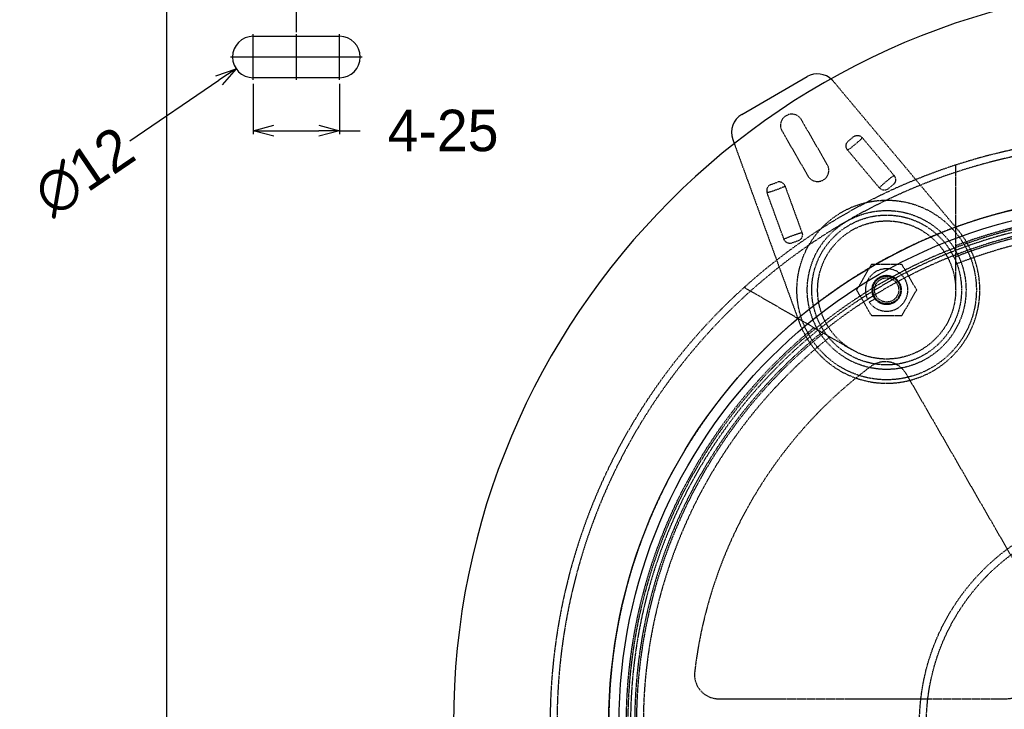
# Model space of a CAD drawing. Header units: millimetres. Extents: x -24622 to 2009, y -1603 to 2074.
# Tile 211 of 256: x 299 to 585, y 1709 to 1908. Entities that reach past the tile are written whole.
import ezdxf
from ezdxf.lldxf.tags import DXFTag

# ---------------------------------------------------------------- set-up
doc = ezdxf.new("R2010")
doc.units = ezdxf.units.MM
doc.linetypes.add('HIDDEN', pattern=[0.2, 0.1, -0.1])
doc.layers.add('02___PRT_ALL_AXES', color=7, linetype='Continuous')
doc.layers.add('DEFAULT_2', color=8, linetype='HIDDEN')
tags = doc.linetypes.add('CENTER', pattern=[2, 1.25, -0.25, 0.25, -0.25]).pattern_tags.tags
tags[10:11] = [DXFTag(74, 4), DXFTag(75, 0), DXFTag(340, '0'), DXFTag(46, 1.0), DXFTag(50, 0.0), DXFTag(44, 0.0), DXFTag(45, 0.0)]
tags[8:9] = [DXFTag(74, 4), DXFTag(75, 0), DXFTag(340, '0'), DXFTag(46, 1.0), DXFTag(50, 0.0), DXFTag(44, 0.0), DXFTag(45, 0.0)]
tags[6:7] = [DXFTag(74, 4), DXFTag(75, 0), DXFTag(340, '0'), DXFTag(46, 1.0), DXFTag(50, 0.0), DXFTag(44, 0.0), DXFTag(45, 0.0)]
tags[4:5] = [DXFTag(74, 4), DXFTag(75, 0), DXFTag(340, '0'), DXFTag(46, 1.0), DXFTag(50, 0.0), DXFTag(44, 0.0), DXFTag(45, 0.0)]
doc.dimstyles.new('副本 12', dxfattribs={"dimtxt": 12, "dimasz": 6, "dimexe": 1, "dimexo": 1.2, "dimgap": 2, "dimtad": 0, "dimtxsty": 'Standard', "dimblk": 'OPEN30', "dimcen": 0, "dimclrd": 5, "dimclre": 3, "dimclrt": 256, "dimadec": 0, "dimazin": 2, "dimtm": 1e-09, "dimtfac": 0.6, "dimtofl": 0, "dimtmove": 0, "dimatfit": 3, "dimldrblk": 'OPEN30', "dimfxl": 0, "dimtolj": 1, "dimarcsym": 0})

# ---------------------------------------------------------------- blocks, each defined once
blk = doc.blocks.new('_Open30')
at = {"color": 0, "linetype": 'ByBlock', "lineweight": -2}
for p, q in [((-1, 0.268), (0, 0)), ((0, 0), (-1, -0.268)), ((0, 0), (-1, 0))]:
    blk.add_line(p, q, dxfattribs=at)
blk = doc.blocks.new('*D152')
at = {"color": 3, "linetype": 'ByBlock', "lineweight": -2}
for p, q in [((379.64, 1904.89), (379.64, 1945.58)), ((854.64, 1904.89), (854.64, 1945.58))]:
    blk.add_line(p, q, dxfattribs=at)
at = {"color": 5, "linetype": 'ByBlock', "lineweight": -2}
for p, q in [((385.64, 1944.58), (599.14, 1944.58)), ((848.64, 1944.58), (635.14, 1944.58))]:
    blk.add_line(p, q, dxfattribs=at)
at = {"layer": 'Defpoints', "color": 0, "linetype": 'ByBlock'}
for p in [(854.64, 1944.58), (379.64, 1903.69), (854.64, 1903.69)]:
    blk.add_point(p, dxfattribs=at)
at = {"color": 5, "linetype": 'ByBlock', "lineweight": -2, "xscale": 6, "yscale": 6, "zscale": 6, "rotation": 180}
blk.add_blockref('_Open30', (379.64, 1944.58), dxfattribs=at)
at = {"color": 5, "linetype": 'ByBlock', "lineweight": -2, "xscale": 6, "yscale": 6, "zscale": 6}
blk.add_blockref('_Open30', (854.64, 1944.58), dxfattribs=at)
at = {"linetype": 'ByBlock', "insert": (617.14, 1944.58), "char_height": 12, "attachment_point": 5}
blk.add_mtext('\\A1;475', dxfattribs=at)
blk = doc.blocks.new('*D155')
at = {"color": 3, "linetype": 'ByBlock', "lineweight": -2}
for p, q in [((367.14, 1889.89), (367.14, 1875.36)), ((392.14, 1889.89), (392.14, 1875.36))]:
    blk.add_line(p, q, dxfattribs=at)
at = {"color": 5, "linetype": 'ByBlock', "lineweight": -2}
for p, q in [((373.14, 1876.36), (386.14, 1876.36)), ((392.14, 1876.36), (398.14, 1876.36))]:
    blk.add_line(p, q, dxfattribs=at)
at = {"layer": 'Defpoints', "color": 0, "linetype": 'ByBlock'}
for p in [(367.14, 1891.09), (392.14, 1891.09), (392.14, 1876.36)]:
    blk.add_point(p, dxfattribs=at)
at = {"color": 5, "linetype": 'ByBlock', "lineweight": -2, "xscale": 6, "yscale": 6, "zscale": 6, "rotation": 180}
blk.add_blockref('_Open30', (367.14, 1876.36), dxfattribs=at)
at = {"color": 5, "linetype": 'ByBlock', "lineweight": -2, "xscale": 6, "yscale": 6, "zscale": 6}
blk.add_blockref('_Open30', (392.14, 1876.36), dxfattribs=at)
at = {"linetype": 'ByBlock', "insert": (422.14, 1876.36), "char_height": 12, "attachment_point": 5}
blk.add_mtext('\\A1;4-25', dxfattribs=at)
blk = doc.blocks.new('*D156')
at = {"color": 5, "linetype": 'ByBlock', "lineweight": -2}
blk.add_line((331.44, 1873.45), (357.22, 1890.95), dxfattribs=at)
at = {"layer": 'Defpoints', "color": 0, "linetype": 'ByBlock'}
for p in [(372.11, 1901.06), (362.18, 1894.32)]:
    blk.add_point(p, dxfattribs=at)
at = {"color": 5, "linetype": 'ByBlock', "lineweight": -2, "xscale": 6, "yscale": 6, "zscale": 6, "rotation": 34.1690082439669}
blk.add_blockref('_Open30', (362.18, 1894.32), dxfattribs=at)
at = {"linetype": 'ByBlock', "insert": (318.2, 1864.47), "char_height": 12, "attachment_point": 5, "rotation": 34.169}
blk.add_mtext('\\A1;∅12', dxfattribs=at)
blk = doc.blocks.new('*D157')
at = {"color": 5, "linetype": 'ByBlock', "lineweight": -2}
blk.add_line((796.47, 1521.23), (785.21, 1533.14), dxfattribs=at)
at = {"layer": 'Defpoints', "color": 0, "linetype": 'ByBlock'}
for p in [(465.19, 1871.88), (781.09, 1537.51)]:
    blk.add_point(p, dxfattribs=at)
at = {"color": 5, "linetype": 'ByBlock', "lineweight": -2, "xscale": 6, "yscale": 6, "zscale": 6, "rotation": 133.3724293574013}
blk.add_blockref('_Open30', (781.09, 1537.51), dxfattribs=at)
at = {"linetype": 'ByBlock', "insert": (812.26, 1504.51), "char_height": 12, "attachment_point": 5, "rotation": 313.3724}
blk.add_mtext('\\A1;∅460', dxfattribs=at)

msp = doc.modelspace()

# ---------------------------------------------------------------- linework, layer by layer
at = {"color": 7, "linetype": 'Continuous'}
for p, q in [((342.144, 1523.694), (342.144, 1912.694)), ((367.144, 1903.694), (392.144, 1903.694)), ((392.144, 1891.694), (367.144, 1891.694)), ((508.686, 1881.099), (527.601, 1892.02)), ((506.048, 1873.851), (506.667, 1872.149))]:
    msp.add_line(p, q, dxfattribs=at)
at = {"color": 1, "linetype": 'CENTER', "ltscale": 6.096}
for p, q in [((367.144, 1891.094), (367.144, 1904.294)), ((392.144, 1891.094), (392.144, 1904.294)), ((373.744, 1897.694), (360.544, 1897.694)), ((398.744, 1897.694), (385.544, 1897.694))]:
    msp.add_line(p, q, dxfattribs=at)
at = {"color": 1, "linetype": 'CENTER', "ltscale": 1.34112}
for p, q in [((379.644, 1891.094), (379.644, 1904.294)), ((398.744, 1897.694), (360.544, 1897.694))]:
    msp.add_line(p, q, dxfattribs=at)
at = {"color": 7, "linetype": 'Continuous'}
for centre, radius, start, end in [((639.144, 1704.694), 214, 0, 180), ((367.144, 1897.694), 6, 90, 270), ((392.144, 1897.694), 6, 270, 90), ((530.601, 1886.823), 6, 45.81394, 120), ((511.686, 1875.903), 6, 120, 200)]:
    msp.add_arc(centre, radius, start, end, dxfattribs=at)
at = {"layer": '02___PRT_ALL_AXES', "color": 7, "linetype": 'Continuous'}
for radius in [153, 150]:
    msp.add_circle((623.144, 1704.694), radius, dxfattribs=at)
at = {"layer": 'DEFAULT_2', "color": 8, "linetype": 'HIDDEN'}
for p, q in [((571.327, 1847.623), (535.198, 1890.68)), ((533.458, 1866.534), (525.958, 1879.524)), ((520.329, 1876.274), (527.829, 1863.284)), ((539.51, 1873.33), (541.042, 1874.616)), ((543.586, 1874.339), (552.781, 1863.381)), ((506.667, 1872.149), (525.272, 1821.033)), ((548.536, 1859.818), (539.341, 1870.777)), ((570.644, 1830.268), (570.644, 1866.384)), ((517.038, 1860.757), (518.917, 1861.441)), ((521.213, 1860.311), (526.106, 1846.869)), ((552.612, 1860.827), (551.08, 1859.542)), ((520.898, 1844.973), (516.006, 1858.416)), ((525.074, 1844.527), (523.194, 1843.843)), ((541.984, 1830.268), (546.314, 1837.768)), ((546.314, 1837.768), (554.974, 1837.768)), ((554.974, 1837.768), (559.304, 1830.268)), ((540.644, 1812.947), (509.366, 1831.005)), ((546.314, 1822.768), (541.984, 1830.268)), ((545.085, 1827.636), (546.957, 1828.716)), ((559.304, 1830.268), (554.974, 1822.768)), ((545.585, 1826.77), (547.457, 1827.85)), ((554.974, 1822.768), (546.314, 1822.768)), ((556.283, 1806.001), (597.596, 1734.444)), ((501.979, 1711.944), (584.606, 1711.944))]:
    msp.add_line(p, q, dxfattribs=at)
for centre, radius in [((550.644, 1830.268), 26), ((550.644, 1830.268), 23), ((550.644, 1830.268), 21.688), ((550.644, 1830.268), 20), ((550.644, 1830.268), 4.25), ((550.644, 1830.268), 4), ((550.644, 1830.268), 3.5), ((623.144, 1704.694), 63), ((623.144, 1704.694), 61)]:
    msp.add_circle(centre, radius, dxfattribs=at)
for centre, radius, start, end in [((530.601, 1886.823), 6, 40, 45.81394), ((523.144, 1877.899), 3.25, 30, 210), ((623.144, 1704.694), 170, 275.40872, 180), ((623.144, 1704.694), 168, 0, 180), ((530.644, 1864.909), 3.25, 210, 30), ((623.144, 1704.694), 153, 270, 180), ((623.144, 1704.694), 147.5, 94.86141, 205.13859), ((623.144, 1704.694), 146.7, 91.17177, 268.43755), ((623.144, 1704.694), 148, 9.22312, 110.77688), ((623.144, 1704.694), 145.5, 91.18131, 268.87661), ((623.144, 1704.694), 145, 8.77204, 111.22796), ((550.644, 1830.268), 27, 200, 40), ((623.144, 1704.694), 143, 8.4611, 111.5389), ((550.644, 1830.268), 6.15, 214.66334, 205.33666), ((623.144, 1704.694), 148, 129.22312, 230.77688), ((623.144, 1704.694), 145, 128.77326, 231.22731), ((623.144, 1704.694), 143, 128.4611, 231.5389), ((550.221, 1802.501), 7, 30, 126.70765), ((623.144, 1704.694), 129, 126.70765, 173.29235), ((584.606, 1726.944), 15, 270, 30), ((501.979, 1718.944), 7, 173.29235, 270)]:
    msp.add_arc(centre, radius, start, end, dxfattribs=at)
for points, start_tangent, end_tangent in [([(543.586, 1874.339), (543.305, 1873.994), (542.834, 1873.543), (542.23, 1873.015), (541.557, 1872.445), (540.88, 1871.882), (540.254, 1871.378), (539.729, 1870.994), (539.341, 1870.777)], (-0.5234391, -0.8520631), (-0.9299018, -0.3678079)), ([(541.042, 1874.616), (541.665, 1874.946), (542.368, 1875.002), (543.04, 1874.787), (543.586, 1874.339)], (0.7660444, 0.6427876), (0.6428644, -0.76598)), ([(539.341, 1870.777), (538.994, 1871.392), (538.899, 1872.091), (539.077, 1872.774), (539.51, 1873.33)], (-0.6427697, 0.7660595), (0.7660444, 0.6427876)), ([(548.536, 1859.818), (548.817, 1860.163), (549.287, 1860.614), (549.891, 1861.143), (550.564, 1861.712), (551.241, 1862.275), (551.867, 1862.779), (552.393, 1863.164), (552.781, 1863.381)], (0.5232163, 0.8521999), (0.9300885, 0.3673356)), ([(552.781, 1863.381), (553.127, 1862.766), (553.223, 1862.066), (553.045, 1861.384), (552.612, 1860.827)], (0.6425141, -0.7662739), (-0.7660444, -0.6427876)), ([(517.038, 1860.757), (516.041, 1859.801), (516.006, 1858.416)], (-0.9396926, -0.3420201), (0.3419982, -0.9397006)), ([(521.214, 1860.311), (520.831, 1860.083), (520.235, 1859.82), (519.486, 1859.53), (518.659, 1859.225), (517.83, 1858.927), (517.069, 1858.668), (516.445, 1858.487), (516.006, 1858.416)], (-0.7832929, -0.6216529), (-0.9996196, -0.0275813)), ([(521.213, 1860.311), (520.296, 1861.35), (518.917, 1861.441)], (-0.3421144, 0.9396583), (-0.9396926, -0.3420201)), ([(551.08, 1859.542), (550.457, 1859.212), (549.754, 1859.155), (549.081, 1859.371), (548.536, 1859.818)], (-0.7660444, -0.6427876), (-0.6430934, 0.7657877)), ([(520.898, 1844.973), (521.281, 1845.201), (521.876, 1845.464), (523.452, 1846.059), (524.281, 1846.357), (525.041, 1846.616), (525.666, 1846.797), (526.106, 1846.869)], (0.7832664, 0.6216863), (0.9996083, 0.0279877)), ([(526.106, 1846.869), (526.221, 1846.172), (526.072, 1845.482), (525.671, 1844.902), (525.074, 1844.527)], (0.3421428, -0.939648), (-0.9396926, -0.3420201)), ([(523.194, 1843.843), (522.496, 1843.746), (521.816, 1843.933), (521.258, 1844.366), (520.898, 1844.973)], (-0.9396926, -0.3420201), (-0.3423427, 0.9395752))]:
    msp.add_spline(points, degree=3, dxfattribs=dict(at, start_tangent=start_tangent, end_tangent=end_tangent))

# ---------------------------------------------------------------- dimensions: what is measured, and where the dimension line sits
at = {"color": 5, "linetype": 'ByBlock'}
dim = msp.add_linear_dim(base=(854.644, 1944.578), p1=(379.644, 1903.694), p2=(854.644, 1903.694), angle=180, dimstyle='副本 12', dxfattribs=at)
dim.commit()
dim.dimension.update_dxf_attribs({"geometry": '*D152', "text_midpoint": (617.144, 1944.578)})
for p1, p2, picture, middle in [((372.108, 1901.064), (362.18, 1894.324), '*D156', (318.197, 1864.469)), ((465.194, 1871.882), (781.094, 1537.506), '*D157', (812.263, 1504.513))]:
    dim = msp.add_diameter_dim_2p(p1=p1, p2=p2, dimstyle='副本 12', dxfattribs=at)
    dim.commit()
    dim.dimension.update_dxf_attribs({"geometry": picture, "text_midpoint": middle, "dimtype": 163})
dim = msp.add_linear_dim(base=(392.144, 1876.363), p1=(367.144, 1891.094), p2=(392.144, 1891.094), angle=180, text='4-<>', dimstyle='副本 12', dxfattribs=at)
dim.commit()
dim.dimension.update_dxf_attribs({"geometry": '*D155', "text_midpoint": (422.144, 1876.363)})

doc.saveas('drawing.dxf')
